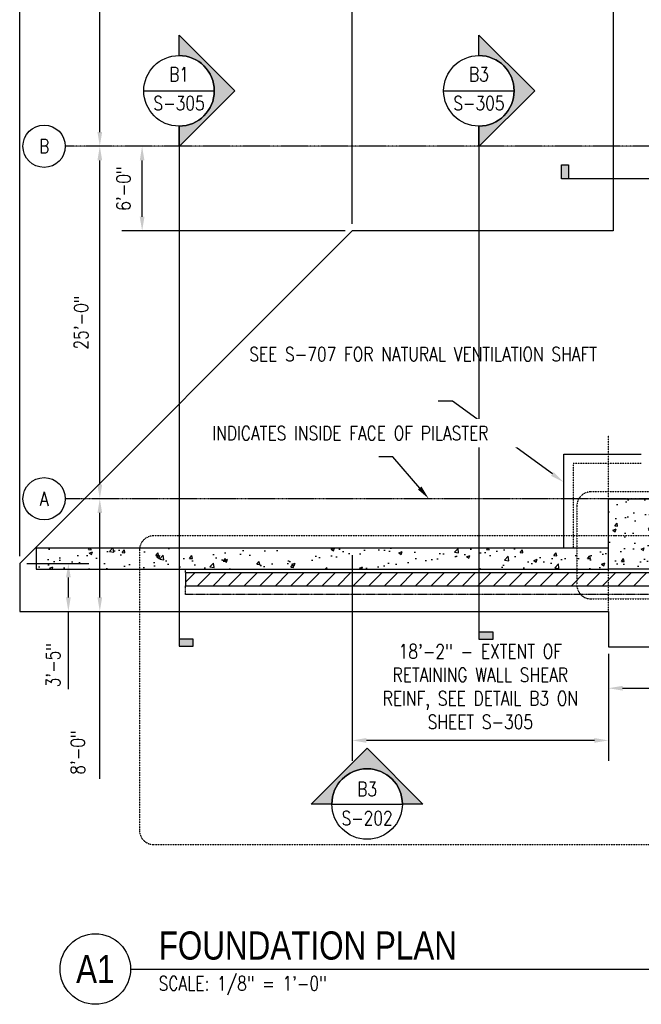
# Model space of a CAD drawing. Header units: inches. Extents: x -300 to 19841, y 463 to 1807.
# Tile 1 of 71: x -300 to 229, y 463 to 1301. Entities that reach past the tile are written whole.
import ezdxf
from ezdxf import colors
from ezdxf.entities.mleader import LeaderData, LeaderLine
from ezdxf.enums import TextEntityAlignment as Align
from ezdxf.math import Vec2, Vec3

# ---------------------------------------------------------------- set-up
doc = ezdxf.new("R2010")
doc.units = ezdxf.units.IN
doc.header["$MEASUREMENT"] = 0
for name, pattern in [('CENTER2', [1.125, 0.75, -0.125, 0.125, -0.125]), ('Dash', [0.25, 0.125, -0.125]), ('HIDDEN', [0.375, 0.25, -0.125])]:
    doc.linetypes.add(name, pattern=pattern)
for name, color, linetype in [('A-FLOR', 173, 'Continuous'), ('A-FLOR-HDLN', 3, 'Dash'), ('A-WALL', 4, 'Continuous'), ('A-WALL-HDLN', 3, 'Dash'), ('A-WALL-PATT', 8, 'Continuous'), ('S-ANNO-DIMS', 1, 'Continuous'), ('S-ANNO-NOTE', 2, 'Continuous'), ('S-ANNO-SYMB', 2, 'Continuous'), ('S-ANNO-TEXT', 2, 'Continuous'), ('S-COLS', 53, 'Continuous'), ('S-DOOR-TRNCH', 173, 'Continuous'), ('S-GRID', 1, 'CENTER2'), ('S-GRID-IDEN', 1, 'Continuous')]:
    doc.layers.add(name, color=color, linetype=linetype)
doc.layers.add('S-DOOR-HTCH', color=9, linetype='Continuous', true_color=0x808080)
doc.layers.add('S-DOOR-OTLN', color=9, linetype='HIDDEN', true_color=0x808080)
doc.styles.add('Annotative', font='romans.shx', dxfattribs={"width": 0.8, "height": 0.125})
doc.styles.add('Arial', font='romans.shx', dxfattribs={"width": 0.8})
doc.styles.add('ROMANS', font='romans.shx', dxfattribs={"width": 0.8})
doc.styles.add('TITLES', font='swiss.ttf', dxfattribs={"width": 0.8, "height": 0.25})
doc.dimstyles.new('Annotative', dxfattribs={"dimscale": 0, "dimtxt": 0.125, "dimasz": 0.125, "dimexe": 0.18, "dimexo": 0.0625, "dimgap": 0.09, "dimtad": 1, "dimdec": 3, "dimzin": 3, "dimdsep": 46, "dimlunit": 4, "dimtxsty": 'Annotative', "dimcen": 0.09, "dimclrt": 2, "dimazin": 2, "dimtfac": 1, "dimtdec": 3, "dimtmove": 1, "dimatfit": 3, "dimfxl": 1, "dimtfill": 1, "dimfrac": 2, "dimtolj": 1, "dimtzin": 0, "dimarcsym": 0})

# ---------------------------------------------------------------- blocks, each defined once
blk = doc.blocks.new('Grid - Circle 3_8_-570341-00_SP_Foundation Plan-TO FDN_DOC')
at = {"layer": 'S-GRID-IDEN'}
blk.add_circle((0, 0), 0.1875, dxfattribs=at)
blk = doc.blocks.new('*D19')
at = {"layer": 'Defpoints', "color": 0, "transparency": 16777216}
for p in [(-231.75, 893.21), (163.08, 893.21), (120.27, 797.21)]:
    blk.add_point(p, dxfattribs=at)
at = {"layer": 'S-ANNO-DIMS', "color": 0, "lineweight": -2, "transparency": 16777216}
for p, q in [((-231.75, 809.21), (-231.75, 881.21)), ((-231.75, 654.88), (-231.75, 797.21))]:
    blk.add_line(p, q, dxfattribs=at)
at = {"layer": 'S-ANNO-DIMS', "color": 0, "transparency": 16777216}
for points in [[(-233.75, 881.21), (-229.75, 881.21), (-231.75, 893.21)], [(-233.75, 809.21), (-229.75, 809.21), (-231.75, 797.21)]]:
    blk.add_solid(points, dxfattribs=at)
at = {"layer": 'S-ANNO-DIMS', "color": 2, "lineweight": -3, "transparency": 16777216, "insert": (-256.39, 658.3), "char_height": 12, "width": 49.3115, "attachment_point": 1, "rotation": 90, "line_spacing_factor": 0.983083, "style": 'Annotative', "bg_fill": 3, "box_fill_scale": 1.25, "bg_fill_color": 256, "bg_fill_true_color": 13158600, "bg_fill_transparency": 0}
blk.add_mtext('\\A1;8\'-0"', dxfattribs=at)
blk = doc.blocks.new('*D18')
at = {"layer": 'Defpoints', "color": 0, "transparency": 16777216}
for p in [(-231.75, 1193.21), (205.05, 1193.21), (163.08, 893.21)]:
    blk.add_point(p, dxfattribs=at)
at = {"layer": 'S-ANNO-DIMS', "color": 0, "lineweight": -2, "transparency": 16777216}
blk.add_line((-231.75, 905.21), (-231.75, 1181.21), dxfattribs=at)
at = {"layer": 'S-ANNO-DIMS', "color": 0, "transparency": 16777216}
for points in [[(-233.75, 1181.21), (-229.75, 1181.21), (-231.75, 1193.21)], [(-233.75, 905.21), (-229.75, 905.21), (-231.75, 893.21)]]:
    blk.add_solid(points, dxfattribs=at)
at = {"layer": 'S-ANNO-DIMS', "color": 2, "lineweight": -3, "transparency": 16777216, "insert": (-247.53, 1043.21), "char_height": 12, "width": 60.1647, "attachment_point": 5, "rotation": 90, "style": 'Annotative', "bg_fill": 3, "box_fill_scale": 1.25, "bg_fill_color": 256, "bg_fill_true_color": 13158600, "bg_fill_transparency": 0}
blk.add_mtext('\\A1;25\'-0"', dxfattribs=at)
blk = doc.blocks.new('*D14')
at = {"layer": 'Defpoints', "color": 0, "transparency": 16777216}
for p in [(-231.75, 1493.21), (205.05, 1493.21), (205.05, 1193.21)]:
    blk.add_point(p, dxfattribs=at)
at = {"layer": 'S-ANNO-DIMS', "color": 0, "lineweight": -2, "transparency": 16777216}
blk.add_line((-231.75, 1205.21), (-231.75, 1481.21), dxfattribs=at)
at = {"layer": 'S-ANNO-DIMS', "color": 0, "transparency": 16777216}
for points in [[(-233.75, 1481.21), (-229.75, 1481.21), (-231.75, 1493.21)], [(-233.75, 1205.21), (-229.75, 1205.21), (-231.75, 1193.21)]]:
    blk.add_solid(points, dxfattribs=at)
at = {"layer": 'S-ANNO-DIMS', "color": 2, "lineweight": -3, "transparency": 16777216, "insert": (-247.53, 1343.21), "char_height": 12, "width": 60.1647, "attachment_point": 5, "rotation": 90, "style": 'Annotative', "bg_fill": 3, "box_fill_scale": 1.25, "bg_fill_color": 256, "bg_fill_true_color": 13158600, "bg_fill_transparency": 0}
blk.add_mtext('\\A1;25\'-0"', dxfattribs=at)
blk = doc.blocks.new('*D16')
at = {"layer": 'Defpoints', "color": 0, "transparency": 16777216}
for p in [(-16.92, 1640.2), (-16.92, 1121.21), (-299.92, 838.21)]:
    blk.add_point(p, dxfattribs=at)
at = {"layer": 'S-ANNO-DIMS', "color": 0, "lineweight": -2, "transparency": 16777216}
blk.add_line((-287.92, 1640.2), (-28.92, 1640.2), dxfattribs=at)
at = {"layer": 'S-ANNO-DIMS', "color": 0, "transparency": 16777216}
for points in [[(-287.92, 1642.2), (-287.92, 1638.2), (-299.92, 1640.2)], [(-28.92, 1642.2), (-28.92, 1638.2), (-16.92, 1640.2)]]:
    blk.add_solid(points, dxfattribs=at)
at = {"layer": 'S-ANNO-DIMS', "color": 2, "lineweight": -3, "transparency": 16777216, "insert": (-158.42, 1655.99), "char_height": 12, "width": 60.1647, "attachment_point": 5, "style": 'Annotative', "bg_fill": 3, "box_fill_scale": 1.25, "bg_fill_color": 256, "bg_fill_true_color": 13158600, "bg_fill_transparency": 0}
blk.add_mtext('\\A1;23\'-7"', dxfattribs=at)
blk = doc.blocks.new('*D15')
at = {"layer": 'Defpoints', "color": 0, "transparency": 16777216}
for p in [(205.05, 1640.2), (205.05, 1537.21), (-16.92, 1121.21)]:
    blk.add_point(p, dxfattribs=at)
at = {"layer": 'S-ANNO-DIMS', "color": 0, "lineweight": -2, "transparency": 16777216}
for p, q in [((-16.92, 1127.21), (-16.92, 1657.48)), ((-4.92, 1640.2), (193.05, 1640.2))]:
    blk.add_line(p, q, dxfattribs=at)
at = {"layer": 'S-ANNO-DIMS', "color": 0, "transparency": 16777216}
for points in [[(-4.92, 1642.2), (-4.92, 1638.2), (-16.92, 1640.2)], [(193.05, 1642.2), (193.05, 1638.2), (205.05, 1640.2)]]:
    blk.add_solid(points, dxfattribs=at)
at = {"layer": 'S-ANNO-DIMS', "color": 2, "lineweight": -3, "transparency": 16777216, "insert": (94.06, 1655.99), "char_height": 12, "width": 60.1647, "attachment_point": 5, "style": 'Annotative', "bg_fill": 3, "box_fill_scale": 1.25, "bg_fill_color": 256, "bg_fill_true_color": 13158600, "bg_fill_transparency": 0}
blk.add_mtext('\\A1;18\'-6"', dxfattribs=at)
blk = doc.blocks.new('*D17')
at = {"layer": 'Defpoints', "color": 0, "transparency": 16777216}
for p in [(-195.75, 1193.21), (205.05, 1193.21), (-16.92, 1121.21)]:
    blk.add_point(p, dxfattribs=at)
at = {"layer": 'S-ANNO-DIMS', "color": 0, "lineweight": -2, "transparency": 16777216}
for p, q in [((-195.75, 1133.21), (-195.75, 1181.21)), ((-22.92, 1121.21), (-213.03, 1121.21))]:
    blk.add_line(p, q, dxfattribs=at)
at = {"layer": 'S-ANNO-DIMS', "color": 0, "transparency": 16777216}
for points in [[(-197.75, 1181.21), (-193.75, 1181.21), (-195.75, 1193.21)], [(-197.75, 1133.21), (-193.75, 1133.21), (-195.75, 1121.21)]]:
    blk.add_solid(points, dxfattribs=at)
at = {"layer": 'S-ANNO-DIMS', "color": 2, "lineweight": -3, "transparency": 16777216, "insert": (-211.53, 1157.21), "char_height": 12, "width": 49.3115, "attachment_point": 5, "rotation": 90, "style": 'Annotative', "bg_fill": 3, "box_fill_scale": 1.25, "bg_fill_color": 256, "bg_fill_true_color": 13158600, "bg_fill_transparency": 0}
blk.add_mtext('\\A1;6\'-0"', dxfattribs=at)
blk = doc.blocks.new('*D20')
at = {"layer": 'Defpoints', "color": 0, "transparency": 16777216}
for p in [(-299.92, 838.21), (-258.5, 838.21), (-299.92, 797.21)]:
    blk.add_point(p, dxfattribs=at)
at = {"layer": 'S-ANNO-DIMS', "color": 0, "lineweight": -2, "transparency": 16777216}
for p, q in [((-293.92, 838.21), (-241.22, 838.21)), ((-258.5, 809.21), (-258.5, 826.21)), ((-258.5, 731.13), (-258.5, 797.21))]:
    blk.add_line(p, q, dxfattribs=at)
at = {"layer": 'S-ANNO-DIMS', "color": 0, "transparency": 16777216}
for points in [[(-260.5, 826.21), (-256.5, 826.21), (-258.5, 838.21)], [(-260.5, 809.21), (-256.5, 809.21), (-258.5, 797.21)]]:
    blk.add_solid(points, dxfattribs=at)
at = {"layer": 'S-ANNO-DIMS', "color": 2, "lineweight": -3, "transparency": 16777216, "insert": (-277.5, 732.68), "char_height": 12, "width": 41.7676, "attachment_point": 1, "rotation": 90, "line_spacing_factor": 0.983083, "style": 'Annotative'}
blk.add_mtext('\\A1;3\'-5"', dxfattribs=at)
blk = doc.blocks.new('*D28')
at = {"layer": 'Defpoints', "color": 0, "transparency": 16777216}
for p in [(2499.94, 1746.76), (-299.92, 838.21), (2499.94, 838.21)]:
    blk.add_point(p, dxfattribs=at)
at = {"layer": 'S-ANNO-DIMS', "color": 0, "lineweight": -2, "transparency": 16777216}
for p, q in [((-299.92, 844.21), (-299.92, 1764.04)), ((2499.94, 844.21), (2499.94, 1764.04)), ((1192.08, 1746.76), (1198.08, 1755.76)), ((1198.08, 1755.76), (1204.08, 1737.76)), ((-287.92, 1746.76), (1192.08, 1746.76)), ((1204.08, 1737.76), (1210.08, 1746.76)), ((1210.08, 1746.76), (2487.94, 1746.76))]:
    blk.add_line(p, q, dxfattribs=at)
at = {"layer": 'S-ANNO-DIMS', "color": 0, "transparency": 16777216}
for points in [[(-287.92, 1748.76), (-287.92, 1744.76), (-299.92, 1746.76)], [(2487.94, 1748.76), (2487.94, 1744.76), (2499.94, 1746.76)]]:
    blk.add_solid(points, dxfattribs=at)
at = {"layer": 'S-ANNO-DIMS', "color": 2, "lineweight": -3, "transparency": 16777216, "insert": (1150.5, 1759.91), "char_height": 12, "width": 71.0179, "attachment_point": 5, "style": 'Annotative', "bg_fill": 3, "box_fill_scale": 1.25, "bg_fill_color": 256, "bg_fill_true_color": 13158600, "bg_fill_transparency": 0}
blk.add_mtext('\\A1;250\'-2"', dxfattribs=at)
blk = doc.blocks.new('*D29')
at = {"layer": 'Defpoints', "color": 0, "transparency": 16777216}
for p in [(-299.92, 1693.48), (205.05, 1537.21), (-299.92, 838.21)]:
    blk.add_point(p, dxfattribs=at)
at = {"layer": 'S-ANNO-DIMS', "color": 0, "lineweight": -2, "transparency": 16777216}
blk.add_line((193.05, 1693.48), (-287.92, 1693.48), dxfattribs=at)
at = {"layer": 'S-ANNO-DIMS', "color": 0, "transparency": 16777216}
for points in [[(-287.92, 1695.48), (-287.92, 1691.48), (-299.92, 1693.48)], [(193.05, 1695.48), (193.05, 1691.48), (205.05, 1693.48)]]:
    blk.add_solid(points, dxfattribs=at)
at = {"layer": 'S-ANNO-DIMS', "color": 2, "lineweight": -3, "transparency": 16777216, "insert": (-47.44, 1706.63), "char_height": 12, "width": 71.0179, "attachment_point": 5, "style": 'Annotative', "bg_fill": 3, "box_fill_scale": 1.25, "bg_fill_color": 256, "bg_fill_true_color": 13158600, "bg_fill_transparency": 0}
blk.add_mtext('\\A1;42\'-1"', dxfattribs=at)
blk = doc.blocks.new('*U42')
at = {"lineweight": -3}
h = blk.add_hatch(color=256, dxfattribs=at)
edge = h.paths.add_edge_path()
edge.add_line((0, 0.3125), (0, 0.4947))
edge.add_line((0, 0.4947), (0.4947, 0))
edge.add_line((0.4947, 0), (0, -0.4947))
edge.add_line((0, -0.4947), (0, -0.3125))
edge.add_arc((0, 0), 0.3125, 270, 450)
blk.add_hatch(color=256, dxfattribs=at).paths.add_polyline_path([(0, -4.799), (0, -4.8615), (0.125, -4.8615), (0.125, -4.799)])
for p, q in [((0.4947, 0), (0, 0.4947)), ((-0.3125, 0), (0.3125, 0)), ((0, -0.4947), (0.4947, 0))]:
    blk.add_line(p, q, dxfattribs=at)
at = {"linetype": 'Continuous', "lineweight": -3}
blk.add_line((0, -0.3125), (0, -4.8615), dxfattribs=at)
at = {"lineweight": -3, "flags": 128}
blk.add_lwpolyline([(0, 0.3125), (0, 0.4947), (0.4947, 0), (0, -0.4947), (0, -0.3125, 1), (0, 0.3125)], format="xyb", close=True, dxfattribs=at)
blk.add_lwpolyline([(0.0156, 0.3125), (0.0156, 0.3125)], dxfattribs=at)
blk.add_lwpolyline([(0.0156, 0.3125), (0.0156, 0.3125)], dxfattribs=at)
blk.add_lwpolyline([(0, -4.799), (0, -4.8615), (0.125, -4.8615), (0.125, -4.799), (0, -4.799)], close=True, dxfattribs=at)
at = {"lineweight": -3}
blk.add_circle((0, 0), 0.3125, dxfattribs=at)
at = {"linetype": 'Continuous', "lineweight": -3, "style": 'Arial'}
blk.add_attdef('X#', text='', height=0.0938, dxfattribs=at).set_placement((0, 0.0469), align=Align.BOTTOM_CENTER)
blk.add_attdef('X-###', text='', height=0.0938, dxfattribs=at).set_placement((0, -0.0469), align=Align.TOP_CENTER)
blk = doc.blocks.new('*U41')
at = {"lineweight": -3}
h = blk.add_hatch(color=256, dxfattribs=at)
edge = h.paths.add_edge_path()
edge.add_line((0, 0.3125), (0, 0.4947))
edge.add_line((0, 0.4947), (0.4947, 0))
edge.add_line((0.4947, 0), (0, -0.4947))
edge.add_line((0, -0.4947), (0, -0.3125))
edge.add_arc((0, 0), 0.3125, 270, 450)
blk.add_hatch(color=256, dxfattribs=at).paths.add_polyline_path([(0, -4.8615), (0, -4.924), (0.125, -4.924), (0.125, -4.8615)])
for p, q in [((0.4947, 0), (0, 0.4947)), ((-0.3125, 0), (0.3125, 0)), ((0, -0.4947), (0.4947, 0))]:
    blk.add_line(p, q, dxfattribs=at)
at = {"linetype": 'Continuous', "lineweight": -3}
blk.add_line((0, -0.3125), (0, -4.924), dxfattribs=at)
at = {"lineweight": -3, "flags": 128}
blk.add_lwpolyline([(0, 0.3125), (0, 0.4947), (0.4947, 0), (0, -0.4947), (0, -0.3125, 1), (0, 0.3125)], format="xyb", close=True, dxfattribs=at)
blk.add_lwpolyline([(0.0156, 0.3125), (0.0156, 0.3125)], dxfattribs=at)
blk.add_lwpolyline([(0.0156, 0.3125), (0.0156, 0.3125)], dxfattribs=at)
blk.add_lwpolyline([(0, -4.8615), (0, -4.924), (0.125, -4.924), (0.125, -4.8615), (0, -4.8615)], close=True, dxfattribs=at)
at = {"lineweight": -3}
blk.add_circle((0, 0), 0.3125, dxfattribs=at)
at = {"linetype": 'Continuous', "lineweight": -3, "style": 'Arial'}
blk.add_attdef('X#', text='', height=0.0938, dxfattribs=at).set_placement((0, 0.0469), align=Align.BOTTOM_CENTER)
blk.add_attdef('X-###', text='', height=0.0938, dxfattribs=at).set_placement((0, -0.0469), align=Align.TOP_CENTER)
blk = doc.blocks.new('*U43')
at = {"lineweight": -3}
blk.add_hatch(color=256, dxfattribs=at).paths.add_polyline_path([(-14.2466, 0), (-14.3091, 0), (-14.3091, 0.125), (-14.2466, 0.125)])
at = {"linetype": 'Continuous', "lineweight": -3}
blk.add_line((-0.3125, 0), (-14.3091, 0), dxfattribs=at)
at = {"lineweight": -3, "flags": 128}
blk.add_lwpolyline([(-14.2466, 0), (-14.3091, 0), (-14.3091, 0.125), (-14.2466, 0.125), (-14.2466, 0)], close=True, dxfattribs=at)
at = {"linetype": 'Continuous', "lineweight": -3, "style": 'Arial'}
blk.add_attdef('X#', text='', height=0.0938, dxfattribs=at).set_placement((0, 0.0469), align=Align.BOTTOM_CENTER)
blk.add_attdef('X-###', text='', height=0.0938, dxfattribs=at).set_placement((0, -0.0469), align=Align.TOP_CENTER)
blk = doc.blocks.new('*D46')
at = {"layer": 'Defpoints', "color": 0, "transparency": 16777216}
for p in [(-16.92, 851.21), (201.08, 767.21), (-16.92, 687.52)]:
    blk.add_point(p, dxfattribs=at)
at = {"layer": 'S-ANNO-DIMS', "color": 0, "lineweight": -2, "transparency": 16777216}
for p, q in [((-16.92, 845.21), (-16.92, 670.24)), ((201.08, 761.21), (201.08, 670.24)), ((189.08, 687.52), (-4.92, 687.52))]:
    blk.add_line(p, q, dxfattribs=at)
at = {"layer": 'S-ANNO-DIMS', "color": 0, "transparency": 16777216}
for points in [[(-4.92, 689.52), (-4.92, 685.52), (-16.92, 687.52)], [(189.08, 689.52), (189.08, 685.52), (201.08, 687.52)]]:
    blk.add_solid(points, dxfattribs=at)
at = {"layer": 'S-ANNO-DIMS', "color": 2, "transparency": 16777216, "insert": (92.08, 733.3), "char_height": 12, "width": 210.0085, "attachment_point": 5, "style": 'Annotative'}
blk.add_mtext('\\A1;18\'-2" - EXTENT OF RETAINING WALL SHEAR REINF, SEE DETAIL B3 ON SHEET S-305', dxfattribs=at)
blk = doc.blocks.new('*U45')
at = {"lineweight": -3}
h = blk.add_hatch(color=256, dxfattribs=at)
edge = h.paths.add_edge_path()
edge.add_line((-0.3125, 0), (-0.4947, 0))
edge.add_line((-0.4947, 0), (0, 0.4947))
edge.add_line((0, 0.4947), (0.4947, 0))
edge.add_line((0.4947, 0), (0.3125, 0))
edge.add_arc((0, 0), 0.3125, 0, 180)
for p, q in [((0, 0.4947), (-0.4947, 0)), ((0.4947, 0), (0, 0.4947)), ((-0.3125, 0), (0.3125, 0))]:
    blk.add_line(p, q, dxfattribs=at)
at = {"lineweight": -3, "flags": 128}
blk.add_lwpolyline([(-0.3125, 0), (-0.4947, 0), (0, 0.4947), (0.4947, 0), (0.3125, 0, 1), (-0.3125, 0)], format="xyb", close=True, dxfattribs=at)
blk.add_lwpolyline([(-0.3125, 0.0156), (-0.3125, 0.0156)], dxfattribs=at)
blk.add_lwpolyline([(-0.3125, 0.0156), (-0.3125, 0.0156)], dxfattribs=at)
at = {"lineweight": -3}
blk.add_circle((0, 0), 0.3125, dxfattribs=at)
at = {"linetype": 'Continuous', "lineweight": -3, "style": 'Arial'}
blk.add_attdef('X#', text='', height=0.0938, dxfattribs=at).set_placement((0, 0.0469), align=Align.BOTTOM_CENTER)
blk.add_attdef('X-###', text='', height=0.0938, dxfattribs=at).set_placement((0, -0.0469), align=Align.TOP_CENTER)
blk = doc.blocks.new('*D63')
at = {"layer": 'Defpoints', "color": 0, "transparency": 16777216}
for p in [(249.08, 820.12), (201.08, 767.21), (249.08, 731.94)]:
    blk.add_point(p, dxfattribs=at)
at = {"layer": 'S-ANNO-DIMS', "color": 0, "lineweight": -2, "transparency": 16777216}
for p, q in [((249.08, 814.12), (249.08, 714.66)), ((213.08, 731.94), (237.08, 731.94)), ((331.15, 731.94), (249.08, 731.94))]:
    blk.add_line(p, q, dxfattribs=at)
at = {"layer": 'S-ANNO-DIMS', "color": 0, "transparency": 16777216}
for points in [[(213.08, 733.94), (213.08, 729.94), (201.08, 731.94)], [(237.08, 733.94), (237.08, 729.94), (249.08, 731.94)]]:
    blk.add_solid(points, dxfattribs=at)
at = {"layer": 'S-ANNO-DIMS', "color": 2, "transparency": 16777216, "insert": (303.08, 747.72), "char_height": 12, "attachment_point": 5, "style": 'Annotative', "bg_fill": 3, "box_fill_scale": 1.25, "bg_fill_color": 256, "bg_fill_true_color": 13158600, "bg_fill_transparency": 0}
blk.add_mtext('\\A1;4\'-0"', dxfattribs=at)
blk = doc.blocks.new('*U30')
at = {"linetype": 'Continuous', "lineweight": -3}
blk.add_line((1.125, 0.625), (29.5, 0.625), dxfattribs=at)
at = {"lineweight": -3}
blk.add_circle((0.8125, 0.625), 0.3125, dxfattribs=at)
at = {"lineweight": -3, "style": 'Arial'}
blk.add_attdef('DRAWING_AREA_TITLE', text='', height=0.1875, dxfattribs=at).set_placement((1.3743, 0.6339), align=Align.BOTTOM_LEFT)
blk.add_attdef('X#', text='', height=0.1875, dxfattribs=at).set_placement((0.8125, 0.625), align=Align.MIDDLE_CENTER)
blk.add_attdef('SCALE:', text='', height=0.0938, dxfattribs=at).set_placement((1.3743, 0.5606), align=Align.TOP_LEFT)

msp = doc.modelspace()

# ---------------------------------------------------------------- hatches: boundary and pattern name
h = msp.add_hatch()
h.set_pattern_fill('ANSI31', color=256)
edge = h.paths.add_edge_path()
edge.add_line((229.0256, 931.2059), (163.0774, 931.2059))
at = {"layer": 'A-WALL-PATT', "lineweight": -3}
h = msp.add_hatch(dxfattribs=at)
h.set_pattern_fill('AR-CONC', color=8, scale=4, style=0)
h.paths.add_polyline_path([(249.0774, 893.2059), (201.0774, 893.2059), (201.0774, 833.2059), (243.0774, 833.2059), (243.0774, 830.2127), (249.0774, 830.2127)])
h = msp.add_hatch(dxfattribs=at)
h.set_pattern_fill('AR-CONC', color=8, scale=4, style=0)
h.paths.add_polyline_path([(201.0774, 851.2059), (-285.9226, 851.2059), (-285.9226, 833.2059), (201.0774, 833.2059)])
at = {"layer": 'S-DOOR-HTCH'}
h = msp.add_hatch(dxfattribs=at)
h.set_pattern_fill('ANSI31', color=256, scale=75)
h.paths.add_polyline_path([(-158.9285, 830.2127), (612.2024, 830.2059), (612.2024, 819.2059), (-158.9285, 819.2127)])

# ---------------------------------------------------------------- linework, layer by layer
at = {"layer": 'A-FLOR', "lineweight": -3}
for p, q in [((205.0461, 1537.2059), (205.0461, 1121.2059)), ((-16.9226, 1121.2059), (-299.9226, 838.2059)), ((205.0461, 1121.2059), (-16.9226, 1121.2059)), ((-299.9226, 838.2059), (-299.9226, 797.2059)), ((-299.9226, 797.2059), (201.0774, 797.2059)), ((201.0774, 797.2059), (201.0774, 767.2059)), ((201.0774, 767.2059), (561.0774, 767.2059))]:
    msp.add_line(p, q, dxfattribs=at)
at = {"layer": 'A-FLOR-HDLN', "lineweight": -3}
for p, q in [((2201.0774, 947.2059), (201.0774, 947.2059)), ((-158.9285, 833.2079), (-158.9285, 833.2127))]:
    msp.add_line(p, q, dxfattribs=at)
at = {"layer": 'A-WALL', "lineweight": -3}
for p, q in [((201.0774, 851.2059), (-285.9226, 851.2059)), ((-285.9226, 851.2059), (-285.9226, 833.2059)), ((-285.9226, 833.2059), (201.0774, 833.2059))]:
    msp.add_line(p, q, dxfattribs=at)
at = {"layer": 'S-GRID', "lineweight": -3}
for p, q in [((2251.9403, 1193.2059), (-261.1174, 1193.2059)), ((2201.0774, 893.2059), (-261.1174, 893.2059))]:
    msp.add_line(p, q, dxfattribs=at)

# ---------------------------------------------------------------- block references
at = {"layer": 'S-ANNO-SYMB'}
ref = msp.add_blockref('*U30', (-313.5726, 432.9114), dxfattribs=dict(at, xscale=96.00000580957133, yscale=96.00000580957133, zscale=96.00000580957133))
ref.add_attrib('SCALE:', 'SCALE: 1/8" = 1\'-0"', dxfattribs={"layer": '0', "lineweight": -3, "height": 12.000001, "style": 'Annotative', "width": 0.796875}).set_placement((-181.6403, 486.7275), align=Align.TOP_LEFT)
ref.add_attrib('DRAWING_AREA_TITLE', 'FOUNDATION PLAN', dxfattribs={"layer": '0', "lineweight": -3, "height": 24, "style": 'TITLES', "width": 0.796875}).set_placement((-181.6403, 493.7664), align=Align.BOTTOM_LEFT)
ref.add_attrib('X#', 'A1', dxfattribs={"layer": '0', "lineweight": -3, "height": 24, "style": 'TITLES', "width": 0.796875}).set_placement((-235.5726, 492.9114), align=Align.MIDDLE_CENTER)
at = {"layer": 'S-GRID-IDEN', "lineweight": -3, "xscale": 95.99999999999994, "yscale": 95.99999999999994, "zscale": 95.99999999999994, "rotation": 89.9999999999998}
for p in [(-279.1174, 1193.2059), (-279.1174, 893.2059)]:
    msp.add_blockref('Grid - Circle 3_8_-570341-00_SP_Foundation Plan-TO FDN_DOC', p, dxfattribs=at)

# ---------------------------------------------------------------- next in the draw order: dimensions: what is measured, and where the dimension line sits
at = {"layer": 'S-ANNO-DIMS', "lineweight": -3}
dim = msp.add_linear_dim(base=(-231.7485, 893.2059), p1=(120.2662, 797.2059), p2=(163.0774, 893.2059), angle=90, dimstyle='Annotative', override={"dimpost": '\\X', "dimse1": 1, "dimse2": 1}, dxfattribs=at)
dim.commit()
dim.dimension.update_dxf_attribs({"geometry": '*D19', "text_midpoint": (-231.7485, 682.9521), "dimtype": 160})

# ---------------------------------------------------------------- next in the draw order: linework, layer by layer
at = {"layer": 'S-DOOR-OTLN', "lineweight": -3}
msp.add_line((-158.9285, 830.2127), (-158.9285, 833.2059), dxfattribs=at)

# ---------------------------------------------------------------- next in the draw order: block references
at = {"layer": 'S-ANNO-SYMB'}
ref = msp.add_blockref('*U45', (-4.2953, 633.3691), dxfattribs=dict(at, xscale=96, yscale=96, zscale=96))
ref.add_attrib('VIEWNUMBER', 'B3', dxfattribs={"layer": '0', "color": 1, "linetype": 'ByBlock', "lineweight": -2, "transparency": 16777216, "height": 12, "style": 'ROMANS', "width": 0.796875}).set_placement((-4.2953, 636.5264), align=Align.BOTTOM_CENTER)
ref.add_attrib('SHEETNUMBER', 'S-202', dxfattribs={"layer": '0', "color": 1, "linetype": 'ByBlock', "lineweight": -2, "transparency": 16777216, "height": 12, "style": 'ROMANS', "width": 0.796875}).set_placement((-4.2953, 611.6867), align=Align.BOTTOM_CENTER)

# ---------------------------------------------------------------- next in the draw order: dimensions: what is measured, and where the dimension line sits
at = {"layer": 'S-ANNO-DIMS', "lineweight": -3}
dim = msp.add_linear_dim(base=(-231.7485, 1193.2059), p1=(163.0774, 893.2059), p2=(205.0461, 1193.2059), angle=90, dimstyle='Annotative', override={"dimpost": '\\X', "dimse1": 1, "dimse2": 1}, dxfattribs=at)
dim.commit()
dim.dimension.update_dxf_attribs({"geometry": '*D18', "text_midpoint": (-247.5314, 1043.2059)})

# ---------------------------------------------------------------- next in the draw order: linework, layer by layer
at = {"layer": 'S-ANNO-SYMB', "linetype": 'Dash', "lineweight": -3}
msp.add_lwpolyline([(186.1738, 807.971), (255.5358, 807.971, 0.41421356), (267.5358, 819.971), (267.5358, 887.0381, 0.41421356), (255.5358, 899.0381), (186.1738, 899.0381, 0.41421356), (174.1738, 887.0381), (174.1738, 819.971, 0.41421356)], format="xyb", close=True, dxfattribs=at)

# ---------------------------------------------------------------- next in the draw order: dimensions: what is measured, and where the dimension line sits
at = {"layer": 'S-ANNO-DIMS', "lineweight": -3}
dim = msp.add_linear_dim(base=(-231.7485, 1493.2059), p1=(205.0461, 1193.2059), p2=(205.0461, 1493.2059), angle=90, dimstyle='Annotative', override={"dimpost": '\\X', "dimse1": 1, "dimse2": 1}, dxfattribs=at)
dim.commit()
dim.dimension.update_dxf_attribs({"geometry": '*D14', "text_midpoint": (-247.5314, 1343.2059)})

# ---------------------------------------------------------------- next in the draw order: dimensions: what is measured, and where the dimension line sits
dim = msp.add_linear_dim(base=(-16.9226, 1640.2036), p1=(-299.9226, 838.2059), p2=(-16.9226, 1121.2059), dimstyle='Annotative', override={"dimpost": '\\X', "dimse1": 1, "dimse2": 1}, dxfattribs=at)
dim.commit()
dim.dimension.update_dxf_attribs({"geometry": '*D16', "text_midpoint": (-158.4226, 1655.9864)})

# ---------------------------------------------------------------- next in the draw order: linework, layer by layer
at = {"layer": 'S-ANNO-SYMB', "linetype": 'Dash', "lineweight": -3}
msp.add_lwpolyline([(1153.8404, 610.9222), (1153.8404, 849.622, 0.41421356), (1141.8404, 861.622), (-185.9831, 861.622, 0.41421356), (-197.9831, 849.622), (-197.9831, 610.9222, 0.41421356), (-185.9831, 598.9222), (1141.8404, 598.9222, 0.41421356)], format="xyb", close=True, dxfattribs=at)

# ---------------------------------------------------------------- next in the draw order: texts
at = {"layer": 'S-GRID-IDEN', "lineweight": -3, "char_height": 12, "width": 12.319746, "attachment_point": 5, "style": 'Annotative'}
for s, insert in [('B', (-279.1174, 1193.2059)), ('A', (-279.1174, 893.2059))]:
    msp.add_mtext(s, dxfattribs=dict(at, insert=insert))

# ---------------------------------------------------------------- next in the draw order: dimensions: what is measured, and where the dimension line sits
at = {"layer": 'S-ANNO-DIMS', "lineweight": -3}
dim = msp.add_linear_dim(base=(205.0461, 1640.2036), p1=(-16.9226, 1121.2059), p2=(205.0461, 1537.2059), dimstyle='Annotative', override={"dimpost": '\\X', "dimse2": 1}, dxfattribs=at)
dim.commit()
dim.dimension.update_dxf_attribs({"geometry": '*D15', "text_midpoint": (94.0617, 1655.9864)})
dim = msp.add_linear_dim(base=(-258.5, 838.2059), p1=(-299.9226, 797.2059), p2=(-299.9226, 838.2059), angle=90, dimstyle='Annotative', override={"dimgap": 0.03125, "dimpost": '\\X', "dimse1": 1, "dimtfill": 0}, dxfattribs=at)
dim.commit()
dim.dimension.update_dxf_attribs({"geometry": '*D20', "text_midpoint": (-258.5, 753.562), "dimtype": 160})

# ---------------------------------------------------------------- next in the draw order: dimensions: what is measured, and where the dimension line sits
dim = msp.add_linear_dim(base=(-195.7485, 1193.2059), p1=(-16.9226, 1121.2059), p2=(205.0461, 1193.2059), angle=90, dimstyle='Annotative', override={"dimpost": '\\X', "dimse2": 1}, dxfattribs=at)
dim.commit()
dim.dimension.update_dxf_attribs({"geometry": '*D17', "text_midpoint": (-211.5314, 1157.2059)})

# ---------------------------------------------------------------- next in the draw order: dimensions: what is measured, and where the dimension line sits
dim = msp.add_linear_dim(base=(2499.9361, 1746.7636), p1=(-299.9226, 838.2059), p2=(2499.9361, 838.2059), text='250\'-2"', dimstyle='Annotative', override={"dimgap": 0.0625, "dimpost": '\\X'}, dxfattribs=at)
dim.commit()
dim.dimension.update_dxf_attribs({"geometry": '*D28', "text_midpoint": (1150.5, 1746.7636), "dimtype": 160})

# ---------------------------------------------------------------- next in the draw order: dimensions: what is measured, and where the dimension line sits
dim = msp.add_linear_dim(base=(-299.9226, 1693.4836), p1=(205.0461, 1537.2059), p2=(-299.9226, 838.2059), angle=180, dimstyle='Annotative', override={"dimgap": 0.0625, "dimpost": '\\X', "dimse1": 1, "dimse2": 1}, dxfattribs=at)
dim.commit()
dim.dimension.update_dxf_attribs({"geometry": '*D29', "text_midpoint": (-47.4383, 1706.6264)})

# ---------------------------------------------------------------- next in the draw order: block references
at = {"layer": 'S-ANNO-SYMB', "lineweight": -3}
ref = msp.add_blockref('*U41', (-164.3304, 1240.3611), dxfattribs=dict(at, xscale=96, yscale=96, zscale=96))
ref.add_attrib('X-###', 'S-305', dxfattribs={"color": 1, "linetype": 'Continuous', "lineweight": -2, "height": 12, "style": 'ROMANS', "width": 0.8}).set_placement((-164.3304, 1235.8611), align=Align.TOP_CENTER)
ref.add_attrib('X#', 'B1', dxfattribs={"layer": 'S-ANNO-TEXT', "color": 1, "linetype": 'Continuous', "lineweight": -2, "height": 12, "style": 'ROMANS', "width": 0.8}).set_placement((-164.3304, 1244.8611), align=Align.BOTTOM_CENTER)
ref = msp.add_blockref('*U42', (90.8539, 1240.3611), dxfattribs=dict(at, xscale=96, yscale=96, zscale=96))
ref.add_attrib('X-###', 'S-305', dxfattribs={"color": 1, "linetype": 'Continuous', "lineweight": -2, "height": 12, "style": 'ROMANS', "width": 0.8}).set_placement((90.8539, 1235.8611), align=Align.TOP_CENTER)
ref.add_attrib('X#', 'B3', dxfattribs={"layer": 'S-ANNO-TEXT', "color": 1, "linetype": 'Continuous', "lineweight": -2, "height": 12, "style": 'ROMANS', "width": 0.8}).set_placement((90.8539, 1244.8611), align=Align.BOTTOM_CENTER)
at = {"layer": 'S-ANNO-SYMB', "lineweight": -3, "xscale": 96, "yscale": 96, "zscale": 96}
msp.add_blockref('*U43', (1534.8699, 1165.351), dxfattribs=at)

# ---------------------------------------------------------------- next in the draw order: dimensions: what is measured, and where the dimension line sits
at = {"layer": 'S-ANNO-DIMS'}
dim = msp.add_linear_dim(base=(-16.9226, 687.519), p1=(201.0774, 767.2059), p2=(-16.9226, 851.2059), text='18\'-2" - EXTENT OF RETAINING WALL SHEAR REINF, SEE DETAIL B3 ON SHEET S-305', dimstyle='Annotative', override={"dimpost": '\\X', "dimtfill": 0}, dxfattribs=at)
dim.commit()
dim.dimension.update_dxf_attribs({"geometry": '*D46', "text_midpoint": (92.0774, 687.519), "dimtype": 160})

# ---------------------------------------------------------------- next in the draw order: leaders
at = {"layer": 'S-ANNO-NOTE', "lineweight": -3}
ml = msp.add_multileader_mtext('Standard', dxfattribs=at)
ml.set_content('SEE S-707 FOR NATURAL VENTILATION SHAFT', color=256, style='Annotative')
ml.set_leader_properties(color=1)
ml.build(insert=Vec2(0, 0))
ml.multileader.update_dxf_attribs({"text_right_attachment_type": 3, "dogleg_length": 0.125, "arrow_head_size": 12, "scale": 96})
ctx = ml.context
ctx.base_point, ctx.scale, ctx.char_height, ctx.arrow_head_size, ctx.landing_gap_size, ctx.plane_origin = Vec3(-113.2221, 1016.2557), 96, 12, 12, 8.64, Vec3(257.7156, 1000.6506)
ctx.right_attachment = 3
notes = []
notes.append((ctx, [(0, (1, 1, 0), (68.2865, 976.2557), (-1, 0), 12, [(0, [(163.0774, 907.2059)], 0, [])])]))
ctx.mtext.insert, ctx.mtext.width, ctx.mtext.defined_height, ctx.mtext.flow_direction = Vec3(-104.5821, 1022.2557), 181.730999, 21, 5
for ctx, leaders in notes:
    for number, flags, end, landing, length, lines in leaders:
        leader = LeaderData()
        leader.index, (leader.has_last_leader_line, leader.has_dogleg_vector, leader.attachment_direction) = number, flags
        leader.last_leader_point, leader.dogleg_vector, leader.dogleg_length = Vec3(end), Vec3(landing), length
        for number, points, colour, breaks in lines:
            line = LeaderLine()
            line.index, line.vertices, line.color, line.breaks = number, Vec3.list(points), colors.encode_raw_color(colour), breaks
            leader.lines.append(line)
        ctx.leaders.append(leader)

# ---------------------------------------------------------------- next in the draw order: dimensions: what is measured, and where the dimension line sits
at = {"layer": 'S-ANNO-DIMS'}
dim = msp.add_linear_dim(base=(249.0774, 731.9357), p1=(201.0774, 767.2059), p2=(249.0774, 820.1184), dimstyle='Annotative', override={"dimpost": '\\X', "dimse1": 1}, dxfattribs=at)
dim.commit()
dim.dimension.update_dxf_attribs({"geometry": '*D63', "text_midpoint": (303.0832, 726.5213), "dimtype": 160})

# ---------------------------------------------------------------- next in the draw order: leaders
at = {"layer": 'S-ANNO-NOTE', "lineweight": -3}
ml = msp.add_multileader_mtext('Standard', dxfattribs=at)
ml.set_content('INDICATES INSIDE FACE OF PILASTER', color=256, style='Annotative')
ml.set_leader_properties(color=1)
ml.build(insert=Vec2(0, 0))
ml.multileader.update_dxf_attribs({"text_right_attachment_type": 3, "dogleg_length": 0.125, "arrow_head_size": 12, "scale": 96})
ctx = ml.context
ctx.base_point, ctx.scale, ctx.char_height, ctx.arrow_head_size, ctx.landing_gap_size, ctx.plane_origin = Vec3(-144.627, 948.9423), 96, 12, 12, 8.64, Vec3(220.5313, 921.55)
ctx.right_attachment = 3
notes = []
notes.append((ctx, [(0, (1, 1, 0), (17.6816, 928.9423), (-1, 0), 12, [(0, [(48.2556, 893.2059)], 0, [])])]))
ctx.mtext.insert, ctx.mtext.width, ctx.mtext.defined_height, ctx.mtext.flow_direction = Vec3(-135.987, 954.9423), 143.997218, 21, 5
ctx.mtext.has_bg_fill, ctx.mtext.bg_color, ctx.mtext.bg_scale_factor, ctx.mtext.bg_transparency, ctx.mtext.use_window_bg_color = 1, -1027028792, 1.5, 0, 1
for ctx, leaders in notes:
    for number, flags, end, landing, length, lines in leaders:
        leader = LeaderData()
        leader.index, (leader.has_last_leader_line, leader.has_dogleg_vector, leader.attachment_direction) = number, flags
        leader.last_leader_point, leader.dogleg_vector, leader.dogleg_length = Vec3(end), Vec3(landing), length
        for number, points, colour, breaks in lines:
            line = LeaderLine()
            line.index, line.vertices, line.color, line.breaks = number, Vec3.list(points), colors.encode_raw_color(colour), breaks
            leader.lines.append(line)
        ctx.leaders.append(leader)

# ---------------------------------------------------------------- next in the draw order: linework, layer by layer
at = {"layer": 'A-FLOR-HDLN'}
msp.add_line((201.0774, 797.2059), (201.0774, 947.2059), dxfattribs=at)
at = {"layer": 'A-WALL', "lineweight": -3}
for p, q in [((163.0774, 851.2059), (163.0774, 931.2059)), ((163.0774, 931.2059), (229.0256, 931.2059))]:
    msp.add_line(p, q, dxfattribs=at)
at = {"layer": 'A-WALL-HDLN', "lineweight": -3}
for p, q in [((229.0461, 923.2059), (171.0774, 923.2059)), ((171.0774, 923.2059), (171.0774, 851.2059))]:
    msp.add_line(p, q, dxfattribs=at)
at = {"layer": 'S-COLS', "lineweight": -3}
msp.add_lwpolyline([(201.0774, 893.2059), (249.0774, 893.2059), (249.0774, 830.2059), (243.0774, 830.2059), (243.0774, 833.2059), (201.0774, 833.2059)], close=True, dxfattribs=at)
at = {"layer": 'S-DOOR-OTLN', "lineweight": -3}
msp.add_lwpolyline([(585.0774, 811.7059), (-158.9285, 811.7059), (-158.9285, 819.2127)], dxfattribs=at)
at = {"layer": 'S-DOOR-TRNCH', "lineweight": -3}
msp.add_lwpolyline([(585.0774, 830.2059), (-158.9285, 830.2127), (-158.9285, 819.2127), (585.0774, 819.2059)], dxfattribs=at)

doc.saveas('drawing.dxf')
